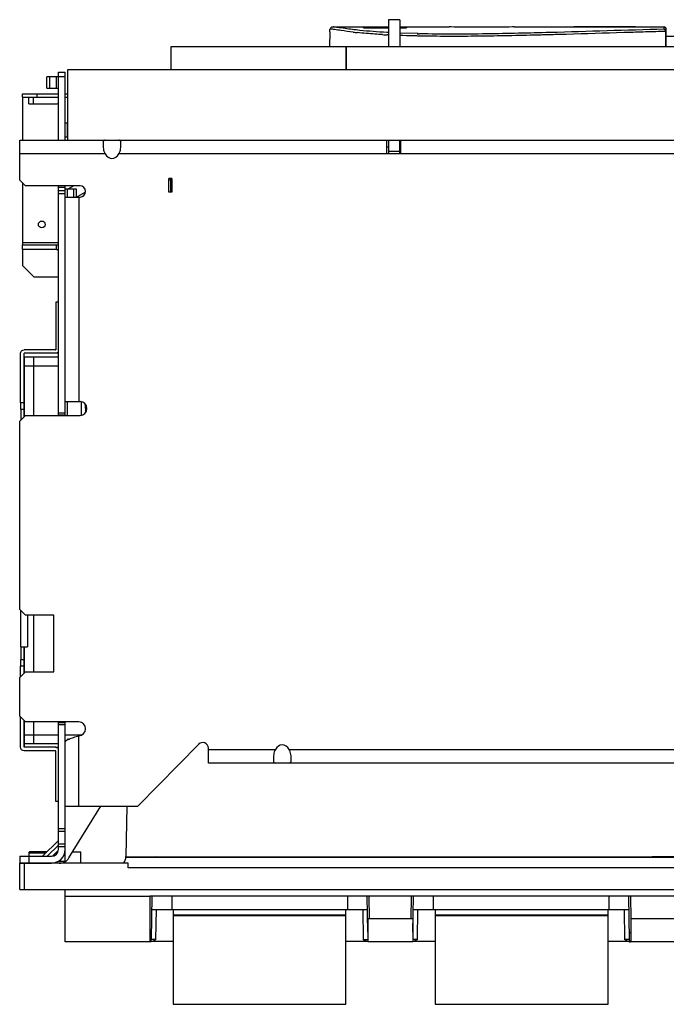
# Model space of a CAD drawing. Header units: millimetres. Extents: x 61 to 503, y 170 to 603.
# Tile 1 of 2: x 61 to 346, y 170 to 603. Entities that reach past the tile are written whole.
import ezdxf

# ---------------------------------------------------------------- set-up
doc = ezdxf.new("R2010")
doc.units = ezdxf.units.MM
doc.header["$LTSCALE"] = 50.684884
doc.layers.get('0').update_dxf_attribs({"linetype": 'CONTINUOUS'})

msp = doc.modelspace()

# ---------------------------------------------------------------- linework, layer by layer
at = {"color": 7}
for p, q in [((223.51, 602.97), (223.51, 590.97)), ((228.41, 602.97), (223.51, 602.97)), ((228.41, 602.97), (228.41, 590.97)), ((197.6, 597.84), (197.62, 597.86)), ((197.62, 597.86), (197.63, 598.67)), ((197.63, 598.63), (197.63, 598.63)), ((197.89, 599.3), (197.66, 598.67)), ((198.32, 599.64), (197.87, 599.31)), ((198.79, 599.75), (198.32, 599.64)), ((199.09, 599.77), (198.79, 599.75)), ((199.09, 599.77), (223.51, 599.77)), ((199.22, 599.77), (199.1, 599.77)), ((212.44, 599.35), (212.44, 599.54)), ((223.51, 599.54), (212.44, 599.54)), ((212.44, 599.35), (223.51, 599.35)), ((228.41, 599.77), (250.14, 599.77)), ((231.44, 599.54), (228.41, 599.54)), ((228.41, 599.35), (231.44, 599.35)), ((231.44, 599.54), (231.44, 599.35)), ((250.95, 599.76), (250.14, 599.77)), ((250.55, 599.76), (250.14, 599.77)), ((278.74, 599.77), (277.93, 599.76)), ((278.74, 599.77), (278.33, 599.76)), ((278.74, 599.77), (305.04, 599.77)), ((305.04, 599.76), (305.04, 599.77)), ((332.04, 599.77), (305.04, 599.77)), ((305.04, 599.76), (332.04, 599.76)), ((332.04, 599.76), (332.04, 599.77)), ((332.04, 599.77), (344.64, 599.77)), ((344.64, 598.79), (344.64, 599.77)), ((345.26, 597.81), (345.26, 590.97)), ((345.64, 590.97), (345.64, 598.77)), ((197.58, 597.6), (197.46, 590.97)), ((223.15, 597.3), (222.67, 597.33)), ((223.45, 596.27), (222.91, 596.29)), ((236.46, 596.83), (228.41, 597.08)), ((236.97, 595.78), (236.41, 595.79)), ((335.49, 597.53), (335.03, 597.52)), ((335.52, 597.54), (335.06, 597.52)), ((127.73, 590.97), (127.73, 580.97)), ((204.73, 590.97), (127.73, 590.97)), ((204.73, 590.97), (204.73, 580.97)), ((204.73, 590.37), (204.88, 590.37)), ((204.73, 589.39), (204.88, 589.39)), ((204.88, 590.97), (204.88, 580.97)), ((435.73, 590.97), (204.88, 590.97)), ((82.23, 580.97), (82.23, 549.97)), ((481.23, 580.97), (82.23, 580.97)), ((204.88, 582.47), (204.73, 582.47)), ((73.23, 572.9), (73.23, 577.9)), ((81.23, 577.9), (73.23, 577.9)), ((74.4, 577.9), (74.4, 572.9)), ((77.35, 572.9), (77.35, 577.9)), ((78.23, 549.97), (78.23, 579.9)), ((78.23, 579.9), (81.23, 579.9)), ((81.23, 549.97), (81.23, 579.9)), ((73.23, 572.9), (78.23, 572.9)), ((62.42, 568.91), (62.42, 570.41)), ((62.42, 570.41), (78.23, 570.41)), ((62.42, 568.91), (78.23, 568.91)), ((62.47, 568.91), (62.47, 549.97)), ((65.23, 566), (65.23, 568.91)), ((67.23, 568.91), (67.23, 566)), ((68.79, 570.41), (68.79, 568.91)), ((81.23, 570.41), (82.23, 570.41)), ((81.23, 568.91), (82.23, 568.91)), ((65.23, 566), (77.73, 566)), ((82.23, 557.42), (81.23, 557.42)), ((82.11, 557.42), (82.11, 551.42)), ((81.23, 551.42), (82.23, 551.42)), ((61.23, 532.37), (61.23, 549.97)), ((61.23, 549.97), (502.23, 549.97)), ((222.73, 543.97), (222.73, 549.97)), ((222.73, 546.97), (223.51, 546.97)), ((223.51, 549.97), (223.51, 543.97)), ((228.41, 543.97), (228.41, 549.97)), ((228.41, 546.97), (228.73, 546.97)), ((228.73, 549.97), (228.73, 543.97)), ((98.78, 543.97), (61.23, 543.97)), ((458.78, 543.97), (104.88, 543.97)), ((228.41, 544.97), (223.51, 544.97)), ((126.87, 527.17), (126.87, 533.17)), ((127.54, 533.17), (126.87, 533.17)), ((127.54, 533.17), (127.54, 527.17)), ((127.54, 533.17), (127.54, 532.55)), ((128.22, 533.17), (127.54, 533.17)), ((128.22, 533.17), (128.22, 527.17)), ((63.73, 529.87), (61.23, 532.37)), ((62.47, 531.14), (62.47, 504.91)), ((87.78, 529.87), (63.73, 529.87)), ((78.23, 429.01), (78.23, 529.87)), ((81.23, 529.13), (78.23, 529.13)), ((81.23, 429.01), (81.23, 529.87)), ((85, 529.87), (82.47, 528.41)), ((126.87, 532.55), (127.2, 532.55)), ((127.2, 532.55), (127.54, 532.55)), ((127.54, 532.55), (127.88, 532.55)), ((127.88, 532.55), (128.22, 532.55)), ((78.23, 527.8), (81.23, 527.8)), ((81.23, 526.38), (78.23, 526.38)), ((86.23, 528.42), (81.23, 528.42)), ((81.23, 524.97), (87.78, 524.97)), ((82.11, 528.42), (82.11, 524.97)), ((85.06, 524.97), (85.06, 528.42)), ((86.23, 524.97), (86.23, 528.42)), ((87.02, 525.34), (90.09, 527.07)), ((87.23, 524.97), (87.23, 434.97)), ((127.2, 527.17), (126.87, 527.17)), ((127.54, 527.17), (127.2, 527.17)), ((127.88, 527.17), (127.54, 527.17)), ((128.22, 527.17), (127.88, 527.17)), ((62.46, 501.91), (62.46, 503.91)), ((62.46, 503.91), (77.46, 503.91)), ((62.47, 504.91), (62.47, 503.91)), ((62.47, 504.91), (78.23, 504.91)), ((77.46, 501.91), (77.46, 503.91)), ((77.47, 503.91), (78.23, 503.91)), ((77.46, 501.91), (62.46, 501.91)), ((62.47, 501.91), (62.47, 494.91)), ((77.47, 501.91), (78.23, 501.91)), ((67.47, 489.91), (62.47, 494.91)), ((67.47, 489.91), (78.23, 489.91)), ((77.15, 478.7), (77.15, 457.81)), ((78.23, 478.7), (77.15, 478.7)), ((61.65, 434.53), (61.65, 456.2)), ((77.04, 457.7), (63.15, 457.7)), ((63.15, 434.53), (63.15, 456.2)), ((77.04, 456.2), (63.15, 456.2)), ((63.22, 454.7), (63.22, 456.2)), ((78.23, 456.2), (77.13, 456.2)), ((63.22, 454.7), (78.23, 454.7)), ((63.33, 450.7), (63.33, 454.7)), ((63.33, 428.47), (63.33, 450.7)), ((63.33, 450.7), (78.23, 450.7)), ((67.33, 450.7), (67.33, 428.87)), ((61.65, 434.53), (63.15, 434.53)), ((81.23, 434.97), (87.78, 434.97)), ((82.11, 434.97), (82.11, 428.87)), ((88.47, 429.13), (88.47, 434.72)), ((61.23, 426.37), (63.73, 428.87)), ((63.15, 431.53), (61.65, 431.53)), ((63.73, 428.87), (87.78, 428.87)), ((78.23, 430.01), (81.23, 430.01)), ((81.23, 429.01), (78.23, 429.01)), ((90.23, 432.08), (90.23, 430.43)), ((61.23, 343.57), (61.23, 426.37)), ((63.73, 341.07), (61.23, 343.57)), ((61.69, 327.03), (61.69, 343.11)), ((76.23, 341.07), (63.73, 341.07)), ((64.69, 341.07), (64.69, 327.03)), ((67.33, 341.07), (67.33, 316.07)), ((76.23, 316.07), (76.23, 341.07)), ((61.69, 327.03), (64.69, 327.03)), ((63.33, 315.67), (63.33, 327.03)), ((61.65, 321.53), (63.15, 321.53)), ((61.65, 313.99), (61.65, 318.53)), ((63.15, 318.53), (61.65, 318.53)), ((63.15, 315.49), (63.15, 318.53)), ((61.23, 313.57), (63.73, 316.07)), ((61.23, 296.57), (61.23, 313.57)), ((63.73, 316.07), (76.23, 316.07)), ((63.73, 294.07), (61.23, 296.57)), ((61.65, 282.9), (61.65, 296.16)), ((63.15, 282.9), (63.15, 294.66)), ((63.33, 288.4), (63.33, 294.48)), ((87.18, 294.07), (63.73, 294.07)), ((67.33, 294.07), (67.33, 288.4)), ((78.23, 237.96), (78.23, 293.81)), ((78.23, 293.81), (81.23, 293.81)), ((81.23, 292.81), (78.23, 292.81)), ((81.23, 237.96), (81.23, 293.81)), ((63.33, 284.4), (63.33, 288.4)), ((63.33, 288.4), (78.23, 288.4)), ((81.23, 288.4), (88.35, 288.4)), ((82.23, 286.09), (82.23, 286.4)), ((82.75, 286.4), (82.23, 286.4)), ((87.23, 256.97), (87.23, 287.97)), ((77.04, 282.9), (63.15, 282.9)), ((63.22, 284.4), (63.22, 282.9)), ((78.23, 284.4), (63.22, 284.4)), ((77.16, 282.9), (78.23, 282.9)), ((139.96, 284.24), (113.23, 256.97)), ((144.23, 275.97), (144.23, 282.47)), ((144.23, 281.97), (173.68, 281.97)), ((179.78, 281.97), (403.68, 281.97)), ((77.04, 281.4), (63.15, 281.4)), ((77.15, 259.05), (77.15, 281.3)), ((419.23, 275.97), (144.23, 275.97)), ((78.23, 259.05), (77.15, 259.05)), ((81.23, 256.97), (113.23, 256.97)), ((82.91, 234.24), (96.98, 256.97)), ((108.34, 256.97), (107.96, 234.78)), ((78.23, 247.19), (81.23, 247.19)), ((81.23, 245.78), (78.23, 245.78)), ((71.24, 234.96), (78.23, 241.95)), ((78.23, 239.88), (73.31, 234.96)), ((78.23, 240.45), (81.23, 240.45)), ((81.23, 239.03), (78.23, 239.03)), ((61.23, 234.96), (61.23, 231.96)), ((61.23, 234.96), (75.23, 234.96)), ((65.23, 236.37), (65.23, 231.87)), ((72.3, 236.37), (65.23, 236.37)), ((72.73, 236.87), (65.73, 236.87)), ((75.68, 235), (78.2, 237.51)), ((81.23, 232.86), (81.23, 237.53)), ((84.54, 236.87), (88.16, 236.87)), ((88.16, 231.87), (88.16, 236.87)), ((107.94, 234.48), (455.52, 234.48)), ((107.95, 234.63), (121.43, 234.63)), ((121.43, 234.78), (121.43, 234.63)), ((121.43, 234.78), (212.03, 234.69)), ((212.03, 234.69), (223.98, 234.68)), ((223.98, 234.68), (339.49, 234.66)), ((455.51, 234.64), (339.49, 234.66)), ((61.23, 231.96), (75.23, 231.96)), ((61.23, 220.37), (61.23, 231.87)), ((108.91, 231.87), (61.23, 231.87)), ((63.23, 231.87), (63.23, 220.37)), ((73.23, 231.96), (73.23, 231.87)), ((78.37, 232.86), (81.23, 232.86)), ((108.91, 229.87), (108.91, 231.87)), ((454.55, 229.87), (108.91, 229.87)), ((61.23, 220.37), (502.23, 220.37)), ((81.25, 197.37), (81.25, 220.37)), ((81.25, 217.37), (118.48, 217.37)), ((118.48, 217.37), (118.48, 197.37)), ((444.98, 217.37), (118.48, 217.37)), ((119.15, 198.35), (119.48, 217.37)), ((128.08, 217.37), (128.08, 211.57)), ((205.38, 217.37), (205.38, 211.57)), ((213.98, 217.37), (214.26, 201.54)), ((215.15, 207.37), (214.98, 217.37)), ((233.48, 217.37), (233.31, 207.37)), ((234.2, 201.54), (234.48, 217.37)), ((243.08, 217.37), (243.08, 211.57)), ((320.38, 217.37), (320.38, 211.57)), ((328.98, 217.37), (329.31, 198.35)), ((330.15, 207.37), (329.98, 217.37)), ((119.38, 211.57), (214.08, 211.57)), ((121.15, 198.37), (121.37, 211.57)), ((128.73, 211.57), (128.73, 169.82)), ((128.73, 209.22), (204.73, 209.22)), ((204.73, 208.72), (128.73, 208.72)), ((204.73, 169.82), (204.73, 211.57)), ((212.1, 211.57), (212.32, 198.37)), ((234.38, 211.57), (329.08, 211.57)), ((236.15, 198.37), (236.37, 211.57)), ((244, 211.57), (244, 169.82)), ((244, 209.22), (320, 209.22)), ((320, 208.72), (244, 208.72)), ((320, 169.82), (320, 211.57)), ((327.1, 211.57), (327.31, 198.37)), ((234.15, 207.37), (214.31, 207.37)), ((214.31, 207.37), (214.31, 197.37)), ((234.15, 207.37), (234.15, 197.37)), ((349.15, 207.37), (329.98, 207.37)), ((329.98, 207.37), (329.98, 197.37)), ((119.13, 197.37), (81.25, 197.37)), ((128.73, 197.38), (119.11, 197.38)), ((121.15, 198.37), (119.15, 198.35)), ((214.32, 197.38), (204.73, 197.38)), ((212.32, 198.37), (214.31, 198.36)), ((234.15, 197.37), (214.32, 197.37)), ((244, 197.38), (234.14, 197.38)), ((236.15, 198.37), (234.15, 198.35)), ((329.33, 197.38), (320, 197.38)), ((329.31, 198.35), (327.31, 198.37)), ((329.33, 197.37), (329.94, 197.37)), ((349.15, 197.37), (329.98, 197.37)), ((128.73, 169.82), (204.73, 169.82)), ((244, 169.82), (320, 169.82))]:
    msp.add_line(p, q, dxfattribs=at)
msp.add_lwpolyline([(212.32, 198.37), (213.73, 198.36), (214.31, 198.36)], dxfattribs=at)
for centre, radius, start, end in [((344.64, 598.77), 1, 0, 90), ((344.21, 597.96), 1.01, 27.8285, 31.9986), ((229.8, 789.23), 192.97, 263.4854, 264.0422), ((241.44, 936.82), 341.03, 266.5408, 266.8857), ((249.06, 1117.79), 521.16, 268.5756, 268.6912), ((344.53, -428.41), 1023.99, 88.58981, 89.938), ((77.73, 565.5), 3.5, 80.9184, 85.2788), ((77.73, 565.5), 0.5, 0, 90), ((87.78, 527.42), 2.45, 270, 90), ((89.47, 520.99), 5, 120.5775, 125.3953), ((89.45, 521.03), 4.95, 119.3605, 120.5723), ((7.4, 454.23), 59.93, 0.2265, 0.3491), ((87.78, 431.92), 3.05, 270, 90), ((84.23, 432.08), 6, 0, 20.009), ((87.18, 291.02), 3.05, 270.9504, 90), ((141.73, 282.47), 2.5, 0, 135.3834), ((65.73, 236.37), 0.5, 89.9927, 180), ((72.73, 236.37), 0.5, 51.6571, 90.0073), ((75.23, 237.96), 6, 270, 360), ((75.23, 237.96), 3, 270, 360), ((78.66, 236.87), 5, 270, 328.25), ((102.96, 234.87), 5, 323.1301, 359.0005), ((118.15, 198.37), 1, 289.5847, 359.0008), ((330.31, 198.37), 1, 181, 247.8182)]:
    msp.add_arc(centre, radius, start, end, dxfattribs=at)
for centre, start_param, end_param in [((101.83, 547.63), 2.273714, 4.009471), ((176.73, 278.32), -0.867879, 0.867879)]:
    msp.add_ellipse(centre, major_axis=(0, 5.66), ratio=0.707107, start_param=start_param, end_param=end_param, dxfattribs=at)
for points, knots in [([(197.58, 597.61), (197.58, 597.63), (197.58, 597.7), (197.59, 597.77), (197.6, 597.82)], [0, 0, 0, 0, 0.276922, 1, 1, 1, 1]), ([(207.9, 597.51), (206.14, 597.71), (203.4, 598.06), (200.37, 598.53), (198.89, 598.73), (198.27, 598.79), (197.88, 598.8), (197.68, 598.72), (197.63, 598.67)], [0, 0, 0, 0, 0.512428, 0.79888, 0.885412, 0.943832, 0.979817, 1, 1, 1, 1]), ([(222.67, 597.33), (218.71, 597.56), (212.6, 598.03), (205.35, 598.9), (201.72, 599.46), (200, 599.7), (199.44, 599.76), (199.21, 599.77)], [0, 0, 0, 0, 0.503684, 0.779547, 0.927808, 0.971303, 1, 1, 1, 1]), ([(344.64, 598.79), (327.95, 598.34), (301.95, 597.47), (266.12, 596.61), (246.97, 596.54), (237.15, 596.76)], [0, 0, 0, 0, 0.465924, 0.725947, 1, 1, 1, 1]), ([(278.33, 599.76), (273.7, 599.71), (264.44, 599.68), (255.18, 599.71), (250.55, 599.76)], [0, 0, 0, 0, 0.500096, 1, 1, 1, 1]), ([(345.26, 597.81), (344.45, 597.78), (341.2, 597.7), (337.96, 597.6), (335.52, 597.54)], [0, 0, 0, 0, 0.248203, 1, 1, 1, 1]), ([(344.64, 598.79), (344.68, 598.79), (344.86, 598.75), (344.99, 598.61), (345.07, 598.49)], [0, 0, 0, 0, 0.2238, 1, 1, 1, 1]), ([(345.1, 598.43), (345.13, 598.38), (345.21, 598.19), (345.25, 597.97), (345.26, 597.81)], [0, 0, 0, 0, 0.235506, 1, 1, 1, 1]), ([(345.64, 597.79), (345.64, 597.8), (345.59, 597.79), (345.53, 597.8), (345.4, 597.8), (345.31, 597.81), (345.26, 597.81)], [0, 0, 0, 0, 0.067845, 0.264418, 0.580797, 1, 1, 1, 1]), ([(220.86, 596.41), (219.73, 596.48), (216.03, 596.72), (212.33, 597.04), (209.77, 597.31)], [0, 0, 0, 0, 0.305099, 1, 1, 1, 1]), ([(236.41, 595.79), (235.7, 595.81), (233, 595.88), (230.3, 595.96), (228.31, 596.04)], [0, 0, 0, 0, 0.26201, 1, 1, 1, 1]), ([(290.62, 596.23), (282.05, 596), (268.96, 595.71), (251.4, 595.59), (242.4, 595.66), (237.93, 595.76)], [0, 0, 0, 0, 0.487997, 0.745405, 1, 1, 1, 1]), ([(301.65, 596.53), (300.91, 596.51), (297.89, 596.42), (294.87, 596.34), (292.6, 596.28)], [0, 0, 0, 0, 0.24748, 1, 1, 1, 1]), ([(335.06, 597.52), (332.36, 597.44), (321.23, 597.12), (310.09, 596.78), (301.65, 596.53)], [0, 0, 0, 0, 0.24258, 1, 1, 1, 1]), ([(98.78, 549.97), (98.62, 549.97), (98.37, 549.95), (98.14, 549.74), (98.04, 549.53), (97.98, 549.27), (97.93, 548.83), (97.91, 548.16), (97.94, 547.23), (98.04, 546.18), (98.27, 545.05), (98.57, 544.32), (98.78, 543.97)], [0, 0, 0, 0, 0.074107, 0.104385, 0.137535, 0.176921, 0.223696, 0.339241, 0.480801, 0.642726, 0.818295, 1, 1, 1, 1]), ([(104.88, 543.97), (105.09, 544.32), (105.4, 545.05), (105.63, 546.18), (105.73, 547.23), (105.75, 548.16), (105.74, 548.83), (105.69, 549.27), (105.62, 549.53), (105.53, 549.74), (105.3, 549.95), (105.05, 549.97), (104.88, 549.97)], [0, 0, 0, 0, 0.181705, 0.357273, 0.519199, 0.660758, 0.776303, 0.823079, 0.862464, 0.895615, 0.925893, 1, 1, 1, 1]), ([(69.46, 512.91), (69.46, 513.29), (69.78, 514.09), (70.58, 514.41), (70.96, 514.41)], [0, 0, 0, 0, 0.500017, 1, 1, 1, 1]), ([(70.96, 511.41), (70.58, 511.41), (69.78, 511.73), (69.46, 512.53), (69.46, 512.91)], [0, 0, 0, 0, 0.499965, 1, 1, 1, 1]), ([(70.96, 514.41), (71.34, 514.41), (72.14, 514.09), (72.46, 513.29), (72.46, 512.91)], [0, 0, 0, 0, 0.499965, 1, 1, 1, 1]), ([(72.46, 512.91), (72.46, 512.53), (72.14, 511.73), (71.34, 511.41), (70.96, 511.41)], [0, 0, 0, 0, 0.500017, 1, 1, 1, 1]), ([(61.65, 456.2), (61.65, 456.58), (61.97, 457.38), (62.76, 457.7), (63.15, 457.7)], [0, 0, 0, 0, 0.5, 1, 1, 1, 1]), ([(78.27, 456.77), (78.12, 456.6), (77.74, 456.3), (77.27, 456.2), (77.04, 456.2)], [0, 0, 0, 0, 0.499855, 1, 1, 1, 1]), ([(67.33, 454.47), (67.33, 454.27), (67.33, 453.02), (67.33, 451.76), (67.33, 450.7)], [0, 0, 0, 0, 0.154829, 1, 1, 1, 1]), ([(61.65, 434.53), (61.65, 434.34), (61.65, 433.95), (61.65, 433.4), (61.65, 432.89), (61.65, 432.44), (61.65, 432.11), (61.65, 431.89), (61.65, 431.77), (61.65, 431.67), (61.65, 431.59), (61.66, 431.56), (61.65, 431.53), (61.65, 431.53)], [0, 0, 0, 0, 0.194927, 0.382731, 0.555579, 0.707064, 0.831454, 0.88189, 0.923858, 0.956929, 0.980755, 0.995162, 1, 1, 1, 1]), ([(63.15, 431.53), (63.15, 431.53), (63.16, 431.56), (63.15, 431.59), (63.15, 431.67), (63.15, 431.77), (63.15, 431.89), (63.15, 432.11), (63.15, 432.44), (63.15, 432.89), (63.15, 433.4), (63.15, 433.95), (63.15, 434.34), (63.15, 434.53)], [0, 0, 0, 0, 0.004838, 0.019245, 0.043071, 0.076142, 0.11811, 0.168546, 0.292936, 0.444421, 0.617269, 0.805073, 1, 1, 1, 1]), ([(61.69, 431.53), (61.69, 431.53), (61.69, 431.52), (61.69, 431.5), (61.69, 431.46), (61.69, 431.38), (61.69, 431.25), (61.69, 431.05), (61.69, 430.81), (61.69, 430.4), (61.69, 429.81), (61.69, 429.05), (61.69, 428.06), (61.69, 427.32), (61.69, 426.85)], [0, 0, 0, 0, 0.001599, 0.006362, 0.014242, 0.025193, 0.05612, 0.098525, 0.151403, 0.213688, 0.360867, 0.527477, 0.699194, 1, 1, 1, 1]), ([(63.19, 428.31), (63.19, 428.51), (63.19, 428.9), (63.19, 429.49), (63.19, 430.03), (63.19, 430.52), (63.19, 430.88), (63.19, 431.12), (63.19, 431.27), (63.19, 431.37), (63.2, 431.46), (63.18, 431.5), (63.2, 431.53), (63.19, 431.53)], [0, 0, 0, 0, 0.185232, 0.368642, 0.541523, 0.69574, 0.823945, 0.876374, 0.920184, 0.954769, 0.979749, 0.994899, 1, 1, 1, 1]), ([(61.69, 327.03), (61.69, 327.03), (61.68, 327), (61.69, 326.97), (61.69, 326.9), (61.69, 326.81), (61.69, 326.7), (61.69, 326.5), (61.69, 326.2), (61.69, 325.79), (61.69, 325.14), (61.69, 324.28), (61.69, 323.42), (61.69, 322.77), (61.69, 322.36), (61.69, 322.06), (61.69, 321.86), (61.69, 321.75), (61.69, 321.66), (61.69, 321.59), (61.68, 321.56), (61.69, 321.53), (61.69, 321.53)], [0, 0, 0, 0, 0.002428, 0.009646, 0.021559, 0.038073, 0.059067, 0.084304, 0.146452, 0.222223, 0.308637, 0.499974, 0.691312, 0.777736, 0.85352, 0.91568, 0.940924, 0.961921, 0.978438, 0.990353, 0.997572, 1, 1, 1, 1]), ([(63.19, 321.53), (63.19, 321.53), (63.18, 321.56), (63.19, 321.59), (63.19, 321.66), (63.19, 321.75), (63.19, 321.86), (63.19, 322.06), (63.19, 322.36), (63.19, 322.77), (63.19, 323.42), (63.19, 324.28), (63.19, 325.14), (63.19, 325.79), (63.19, 326.2), (63.19, 326.5), (63.19, 326.7), (63.19, 326.81), (63.19, 326.9), (63.19, 326.97), (63.18, 327), (63.19, 327.03), (63.19, 327.03)], [0, 0, 0, 0, 0.002428, 0.009646, 0.021559, 0.038073, 0.059067, 0.084304, 0.146452, 0.222223, 0.308637, 0.499974, 0.691312, 0.777736, 0.85352, 0.91568, 0.940924, 0.961921, 0.978438, 0.990353, 0.997572, 1, 1, 1, 1]), ([(61.65, 321.53), (61.65, 321.53), (61.66, 321.5), (61.65, 321.47), (61.65, 321.39), (61.65, 321.29), (61.65, 321.17), (61.65, 320.95), (61.65, 320.63), (61.65, 320.18), (61.65, 319.66), (61.65, 319.11), (61.65, 318.73), (61.65, 318.53)], [0, 0, 0, 0, 0.004838, 0.019245, 0.043071, 0.076142, 0.11811, 0.168546, 0.292936, 0.444421, 0.617269, 0.805073, 1, 1, 1, 1]), ([(63.15, 318.53), (63.15, 318.73), (63.15, 319.11), (63.15, 319.66), (63.15, 320.18), (63.15, 320.63), (63.15, 320.95), (63.15, 321.17), (63.15, 321.29), (63.15, 321.39), (63.15, 321.47), (63.16, 321.5), (63.15, 321.53), (63.15, 321.53)], [0, 0, 0, 0, 0.194927, 0.382731, 0.555579, 0.707064, 0.831454, 0.88189, 0.923858, 0.956929, 0.980755, 0.995162, 1, 1, 1, 1]), ([(67.33, 288.4), (67.33, 288), (67.33, 286.74), (67.33, 285.49), (67.33, 284.64)], [0, 0, 0, 0, 0.320754, 1, 1, 1, 1]), ([(81.23, 285.08), (81.23, 285.37), (81.63, 285.81), (82.28, 286.2), (83.03, 286.56), (83.93, 286.91), (85.35, 287.4), (86.47, 287.74), (87.23, 287.97)], [0, 0, 0, 0, 0.125175, 0.222073, 0.34349, 0.486707, 0.647516, 1, 1, 1, 1]), ([(63.15, 281.4), (62.76, 281.4), (61.97, 281.72), (61.65, 282.52), (61.65, 282.9)], [0, 0, 0, 0, 0.5, 1, 1, 1, 1]), ([(67.33, 284.64), (67.33, 284.6), (67.33, 284.53), (67.33, 284.45), (67.33, 284.4)], [0, 0, 0, 0, 0.401106, 1, 1, 1, 1]), ([(77.04, 282.9), (77.27, 282.9), (77.74, 282.8), (78.12, 282.51), (78.27, 282.33)], [0, 0, 0, 0, 0.500145, 1, 1, 1, 1]), ([(173.68, 281.97), (173.47, 281.63), (173.17, 280.89), (172.94, 279.77), (172.84, 278.71), (172.81, 277.79), (172.83, 277.12), (172.88, 276.67), (172.94, 276.42), (173.04, 276.21), (173.27, 275.99), (173.52, 275.97), (173.68, 275.97)], [0, 0, 0, 0, 0.181705, 0.357273, 0.519199, 0.660758, 0.776303, 0.823079, 0.862464, 0.895615, 0.925893, 1, 1, 1, 1]), ([(179.78, 275.97), (179.95, 275.97), (180.2, 275.99), (180.43, 276.21), (180.52, 276.42), (180.59, 276.67), (180.64, 277.12), (180.65, 277.79), (180.63, 278.71), (180.53, 279.77), (180.3, 280.89), (179.99, 281.63), (179.78, 281.97)], [0, 0, 0, 0, 0.074107, 0.104385, 0.137535, 0.176921, 0.223696, 0.339241, 0.480801, 0.642726, 0.818295, 1, 1, 1, 1]), ([(118.48, 201.36), (118.66, 201.37), (118.89, 201.39), (119.13, 201.46), (119.2, 201.52), (119.2, 201.54)], [0, 0, 0, 0, 0.685052, 0.892802, 1, 1, 1, 1]), ([(329.26, 201.54), (329.26, 201.52), (329.33, 201.46), (329.56, 201.39), (329.79, 201.37), (329.96, 201.36)], [0, 0, 0, 0, 0.107578, 0.314887, 1, 1, 1, 1]), ([(121.15, 198.37), (120.74, 198.08), (120.19, 197.7), (119.56, 197.47), (119.4, 197.43)], [0, 0, 0, 0, 0.749037, 1, 1, 1, 1]), ([(214.32, 197.38), (213.95, 197.42), (213.24, 197.73), (212.62, 198.15), (212.32, 198.37)], [0, 0, 0, 0, 0.499419, 1, 1, 1, 1]), ([(236.15, 198.37), (235.84, 198.15), (235.23, 197.73), (234.51, 197.42), (234.14, 197.38)], [0, 0, 0, 0, 0.500573, 1, 1, 1, 1]), ([(329.06, 197.43), (328.89, 197.47), (328.27, 197.7), (327.72, 198.08), (327.31, 198.37)], [0, 0, 0, 0, 0.251071, 1, 1, 1, 1]), ([(329.32, 197.5), (329.32, 197.49), (329.32, 197.45), (329.32, 197.41), (329.31, 197.38)], [0, 0, 0, 0, 0.303283, 1, 1, 1, 1]), ([(329.33, 198.23), (329.32, 198.28), (329.33, 197.97), (329.32, 197.91), (329.32, 197.84)], [0, 0, 0, 0, 0.421538, 1, 1, 1, 1]), ([(329.32, 197.84), (329.32, 197.81), (329.32, 197.69), (329.32, 197.58), (329.32, 197.5)], [0, 0, 0, 0, 0.285382, 1, 1, 1, 1])]:
    msp.add_open_spline(points, degree=3, knots=knots, dxfattribs=at)
for points in [[(345.35, 598.5), (345.17, 598.68), (344.9, 598.79), (344.64, 598.79)], [(345.64, 597.79), (345.64, 598.04), (345.53, 598.32), (345.35, 598.5)], [(237.93, 595.76), (237.61, 595.76), (237.29, 595.77), (236.97, 595.78)], [(292.6, 596.28), (291.94, 596.26), (291.28, 596.24), (290.62, 596.23)], [(77.04, 457.7), (77.09, 457.7), (77.15, 457.76), (77.15, 457.81)], [(78.25, 282.48), (77.96, 282.74), (77.55, 282.9), (77.16, 282.9)], [(77.15, 281.3), (77.15, 281.35), (77.09, 281.4), (77.04, 281.4)], [(119.4, 197.43), (119.3, 197.4), (119.21, 197.39), (119.11, 197.38)], [(329.33, 197.38), (329.23, 197.39), (329.14, 197.4), (329.06, 197.43)]]:
    msp.add_open_spline(points, degree=3, dxfattribs=at)

doc.saveas('drawing.dxf')
